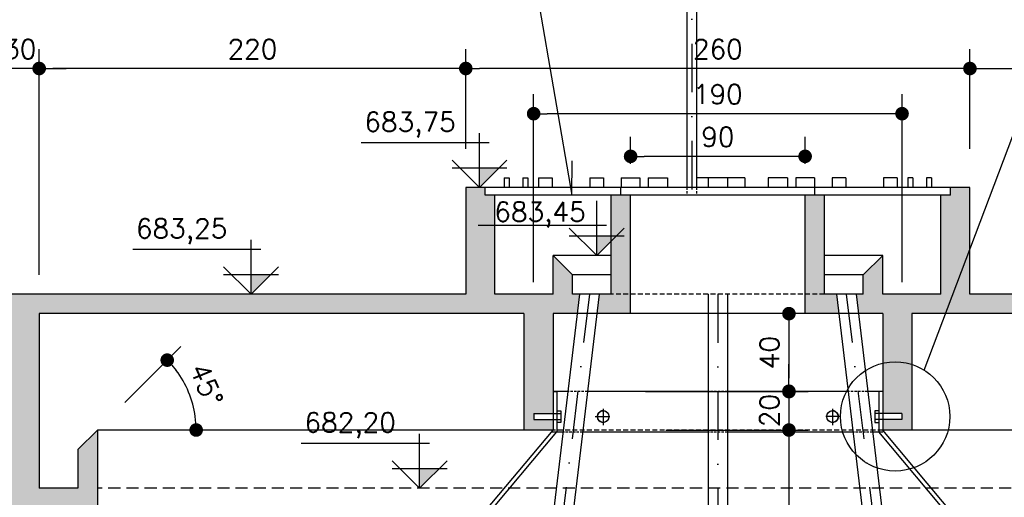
# Model space of a CAD drawing. Extents: x -5331 to -1301, y -1061 to 1809.
# Tile 22 of 25: x -2697 to -2190, y 1252 to 1498. Entities that reach past the tile are written whole.
import ezdxf

# ---------------------------------------------------------------- set-up
doc = ezdxf.new("R2010")
doc.units = 0
doc.header["$LTSCALE"] = 10
doc.header["$MEASUREMENT"] = 0
for name, pattern in [('DASHDOT', [1, 0.5, -0.25, 0, -0.25]), ('HIDDEN', [0.375, 0.25, -0.125]), ('HIDDEN2', [0.1875, 0.125, -0.0625])]:
    doc.linetypes.add(name, pattern=pattern)
doc.layers.get('0').update_dxf_attribs({"linetype": 'CONTINUOUS'})
doc.layers.get('DEFPOINTS').update_dxf_attribs({"linetype": 'CONTINUOUS'})
for name, color, linetype in [('BAR-PECAS', 3, 'CONTINUOUS'), ('ELEVAÇÃO', 2, 'CONTINUOUS'), ('PAREDES', 5, 'CONTINUOUS'), ('PROJEÇAO', 9, 'HIDDEN')]:
    doc.layers.add(name, color=color, linetype=linetype)
doc.styles.add('ROMANS', font='romans.shx')
doc.dimstyles.new('DIM1', dxfattribs={"dimtxt": 10, "dimasz": 7, "dimexe": 10, "dimexo": 20, "dimgap": 5, "dimtad": 1, "dimdec": 0, "dimzin": 0, "dimdsep": 46, "dimtxsty": 'ROMANS', "dimblk1": 'DOT', "dimblk2": 'DOT', "dimsah": 1, "dimcen": 0, "dimclrd": 9, "dimclre": 9, "dimclrt": 3, "dimadec": 0, "dimazin": 0, "dimtfac": 1e-07, "dimtdec": 0, "dimtix": 1, "dimtmove": 2, "dimatfit": 3, "dimldrblk": 'DOT', "dimfxl": 0, "dimtolj": 1, "dimtzin": 0, "dimlwd": -1, "dimlwe": -1, "dimarcsym": 0})

# ---------------------------------------------------------------- blocks, each defined once
blk = doc.blocks.new('DOT')
at = {"color": 0, "linetype": 'ByBlock'}
blk.add_line((-0.5, 0), (-1, 0), dxfattribs=at)
at = {"color": 0, "linetype": 'ByBlock', "const_width": 0.5}
blk.add_lwpolyline([(-0.25, 0, 1), (0.25, 0, 1)], format="xyb", close=True, dxfattribs=at)
blk = doc.blocks.new('*D94')
at = {"color": 9}
blk.add_line((-2643.27, 1300.75), (-2614.31, 1329.71), dxfattribs=at)
blk.add_arc((-2657.41, 1286.6), 50.96, 7.8766, 37.1234, dxfattribs=at)
at = {"layer": 'DEFPOINTS', "color": 0}
for p in [(-2608.19, 1299.79), (-2657.41, 1286.6), (-2657.41, 1286.6), (-2507.41, 1286.6), (-2667.41, 1276.6)]:
    blk.add_point(p, dxfattribs=at)
at = {"color": 9, "xscale": 7, "yscale": 7, "zscale": 7}
for p, rotation in [((-2621.38, 1322.64), 131.061692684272), ((-2606.45, 1286.6), 273.9383073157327)]:
    blk.add_blockref('DOT', p, dxfattribs=dict(at, rotation=rotation))
at = {"color": 3, "insert": (-2601.09, 1309.93), "char_height": 10, "attachment_point": 5, "rotation": 292.5, "style": 'ROMANS'}
blk.add_mtext('\\A1;45°', dxfattribs=at)
blk = doc.blocks.new('_DOT')
at = {"color": 0, "linetype": 'ByBlock'}
blk.add_line((-0.5, 0), (-1, 0), dxfattribs=at)
at = {"color": 0, "linetype": 'ByBlock', "const_width": 0.5}
blk.add_lwpolyline([(-0.25, 0, 1), (0.25, 0, 1)], format="xyb", close=True, dxfattribs=at)
blk = doc.blocks.new('*D95')
at = {"color": 9}
for p, q in [((-2687.41, 1366.6), (-2687.41, 1482.98)), ((-2467.41, 1431.6), (-2467.41, 1482.98)), ((-2474.41, 1472.98), (-2680.41, 1472.98))]:
    blk.add_line(p, q, dxfattribs=at)
at = {"layer": 'DEFPOINTS', "color": 0}
for p in [(-2687.41, 1472.98), (-2467.41, 1411.6), (-2687.41, 1346.6)]:
    blk.add_point(p, dxfattribs=at)
at = {"color": 9, "xscale": 7, "yscale": 7, "zscale": 7, "rotation": 180}
blk.add_blockref('DOT', (-2687.41, 1472.98), dxfattribs=at)
at = {"color": 9, "xscale": 7, "yscale": 7, "zscale": 7}
blk.add_blockref('DOT', (-2467.41, 1472.98), dxfattribs=at)
at = {"color": 3, "insert": (-2577.41, 1482.98), "char_height": 10, "attachment_point": 5, "style": 'ROMANS'}
blk.add_mtext('\\A1;220', dxfattribs=at)
blk = doc.blocks.new('*D102')
at = {"layer": 'DEFPOINTS', "color": 0}
for p in [(-2435.29, 1286.6), (-2435.29, 1036.6), (-2300.75, 1036.6)]:
    blk.add_point(p, dxfattribs=at)
at = {"layer": 'PAREDES', "color": 9}
for p, q in [((-2300.75, 1279.6), (-2300.75, 1043.6)), ((-2415.29, 1036.6), (-2290.75, 1036.6))]:
    blk.add_line(p, q, dxfattribs=at)
at = {"layer": 'PAREDES', "color": 9, "xscale": 7, "yscale": 7, "zscale": 7}
for p, rotation in [((-2300.75, 1286.6), 90), ((-2300.75, 1036.6), 270)]:
    blk.add_blockref('DOT', p, dxfattribs=dict(at, rotation=rotation))
at = {"layer": 'PAREDES', "color": 3, "insert": (-2310.75, 1161.6), "char_height": 10, "attachment_point": 5, "rotation": 90, "style": 'ROMANS'}
blk.add_mtext('\\A1;250', dxfattribs=at)
blk = doc.blocks.new('*D115')
at = {"color": 9}
for p, q in [((-2207.41, 1451.6), (-2207.41, 1482.98)), ((-1987.41, 1366.6), (-1987.41, 1482.98)), ((-2200.41, 1472.98), (-1994.41, 1472.98))]:
    blk.add_line(p, q, dxfattribs=at)
at = {"layer": 'DEFPOINTS', "color": 0}
for p in [(-1987.41, 1472.98), (-2207.41, 1431.6), (-1987.41, 1346.6)]:
    blk.add_point(p, dxfattribs=at)
at = {"color": 9, "xscale": 7, "yscale": 7, "zscale": 7, "rotation": 180}
blk.add_blockref('DOT', (-2207.41, 1472.98), dxfattribs=at)
at = {"color": 9, "xscale": 7, "yscale": 7, "zscale": 7}
blk.add_blockref('DOT', (-1987.41, 1472.98), dxfattribs=at)
at = {"color": 3, "insert": (-2097.41, 1482.98), "char_height": 10, "attachment_point": 5, "style": 'ROMANS'}
blk.add_mtext('\\A1;220', dxfattribs=at)
blk = doc.blocks.new('*D118')
at = {"color": 9}
for p, q in [((-2467.41, 1431.6), (-2467.41, 1482.98)), ((-2207.41, 1431.6), (-2207.41, 1482.98)), ((-2214.41, 1472.98), (-2460.41, 1472.98))]:
    blk.add_line(p, q, dxfattribs=at)
at = {"layer": 'DEFPOINTS', "color": 0}
for p in [(-2467.41, 1472.98), (-2467.41, 1411.6), (-2207.41, 1411.6)]:
    blk.add_point(p, dxfattribs=at)
at = {"color": 9, "xscale": 7, "yscale": 7, "zscale": 7, "rotation": 180}
blk.add_blockref('DOT', (-2467.41, 1472.98), dxfattribs=at)
at = {"color": 9, "xscale": 7, "yscale": 7, "zscale": 7}
blk.add_blockref('DOT', (-2207.41, 1472.98), dxfattribs=at)
at = {"color": 3, "insert": (-2337.41, 1482.98), "char_height": 10, "attachment_point": 5, "style": 'ROMANS'}
blk.add_mtext('\\A1;260', dxfattribs=at)
blk = doc.blocks.new('*D119')
at = {"color": 9}
for p, q in [((-2432.41, 1362.82), (-2432.41, 1459.69)), ((-2242.41, 1362.82), (-2242.41, 1459.69)), ((-2249.41, 1449.69), (-2425.41, 1449.69))]:
    blk.add_line(p, q, dxfattribs=at)
at = {"layer": 'DEFPOINTS', "color": 0}
for p in [(-2432.41, 1449.69), (-2432.41, 1342.82), (-2242.41, 1342.82)]:
    blk.add_point(p, dxfattribs=at)
at = {"color": 9, "xscale": 7, "yscale": 7, "zscale": 7, "rotation": 180}
blk.add_blockref('DOT', (-2432.41, 1449.69), dxfattribs=at)
at = {"color": 9, "xscale": 7, "yscale": 7, "zscale": 7}
blk.add_blockref('DOT', (-2242.41, 1449.69), dxfattribs=at)
at = {"color": 3, "insert": (-2337.41, 1459.69), "char_height": 10, "attachment_point": 5, "style": 'ROMANS'}
blk.add_mtext('\\A1;190', dxfattribs=at)
blk = doc.blocks.new('*D120')
at = {"color": 9}
for p, q in [((-2382.41, 1423.82), (-2382.41, 1437.69)), ((-2292.41, 1423.82), (-2292.41, 1437.69)), ((-2299.41, 1427.69), (-2375.41, 1427.69))]:
    blk.add_line(p, q, dxfattribs=at)
at = {"layer": 'DEFPOINTS', "color": 0}
for p in [(-2382.41, 1427.69), (-2382.41, 1403.82), (-2292.41, 1403.82)]:
    blk.add_point(p, dxfattribs=at)
at = {"color": 9, "xscale": 7, "yscale": 7, "zscale": 7, "rotation": 180}
blk.add_blockref('DOT', (-2382.41, 1427.69), dxfattribs=at)
at = {"color": 9, "xscale": 7, "yscale": 7, "zscale": 7}
blk.add_blockref('DOT', (-2292.41, 1427.69), dxfattribs=at)
at = {"color": 3, "insert": (-2337.41, 1437.69), "char_height": 10, "attachment_point": 5, "style": 'ROMANS'}
blk.add_mtext('\\A1;90', dxfattribs=at)
blk = doc.blocks.new('*D121')
at = {"layer": 'DEFPOINTS', "color": 0}
for p in [(-2435.29, 1346.6), (-2394.64, 1306.4), (-2300.75, 1306.4)]:
    blk.add_point(p, dxfattribs=at)
at = {"layer": 'PAREDES', "color": 9}
for p, q in [((-2300.75, 1339.6), (-2300.75, 1313.4)), ((-2374.64, 1306.4), (-2290.75, 1306.4))]:
    blk.add_line(p, q, dxfattribs=at)
at = {"layer": 'PAREDES', "color": 9, "xscale": 7, "yscale": 7, "zscale": 7}
for p, rotation in [((-2300.75, 1346.6), 90), ((-2300.75, 1306.4), 270)]:
    blk.add_blockref('DOT', p, dxfattribs=dict(at, rotation=rotation))
at = {"layer": 'PAREDES', "color": 3, "insert": (-2310.75, 1326.5), "char_height": 10, "attachment_point": 5, "rotation": 90, "style": 'ROMANS'}
blk.add_mtext('\\A1;40', dxfattribs=at)
blk = doc.blocks.new('*D122')
at = {"layer": 'DEFPOINTS', "color": 0}
for p in [(-2435.29, 1306.6), (-2384.25, 1286.6), (-2300.75, 1286.6)]:
    blk.add_point(p, dxfattribs=at)
at = {"layer": 'PAREDES', "color": 9}
for p, q in [((-2300.75, 1313.6), (-2300.75, 1320.6)), ((-2300.75, 1306.6), (-2300.75, 1286.6)), ((-2364.25, 1286.6), (-2290.75, 1286.6)), ((-2300.75, 1279.6), (-2300.75, 1272.6))]:
    blk.add_line(p, q, dxfattribs=at)
at = {"layer": 'PAREDES', "color": 9, "xscale": 7, "yscale": 7, "zscale": 7}
for p, rotation in [((-2300.75, 1306.6), 270), ((-2300.75, 1286.6), 90)]:
    blk.add_blockref('DOT', p, dxfattribs=dict(at, rotation=rotation))
at = {"layer": 'PAREDES', "color": 3, "insert": (-2310.75, 1296.6), "char_height": 10, "attachment_point": 5, "rotation": 90, "style": 'ROMANS'}
blk.add_mtext('\\A1;20', dxfattribs=at)
blk = doc.blocks.new('*D171')
at = {"color": 9}
for p, q in [((-2707.41, 1366.6), (-2707.41, 1482.98)), ((-2687.41, 1366.6), (-2687.41, 1482.98)), ((-2714.41, 1472.98), (-2721.41, 1472.98)), ((-2687.41, 1472.98), (-2707.41, 1472.98)), ((-2680.41, 1472.98), (-2673.41, 1472.98))]:
    blk.add_line(p, q, dxfattribs=at)
at = {"layer": 'DEFPOINTS', "color": 0}
for p in [(-2707.41, 1472.98), (-2707.41, 1346.6), (-2687.41, 1346.6)]:
    blk.add_point(p, dxfattribs=at)
at = {"color": 9, "xscale": 7, "yscale": 7, "zscale": 7}
blk.add_blockref('DOT', (-2707.41, 1472.98), dxfattribs=at)
at = {"color": 9, "xscale": 7, "yscale": 7, "zscale": 7, "rotation": 180}
blk.add_blockref('DOT', (-2687.41, 1472.98), dxfattribs=at)
at = {"color": 3, "insert": (-2697.41, 1482.98), "char_height": 10, "attachment_point": 5, "style": 'ROMANS'}
blk.add_mtext('\\A1;30', dxfattribs=at)

msp = doc.modelspace()

# ---------------------------------------------------------------- hatches: boundary and pattern name
h = msp.add_hatch()
h.set_pattern_fill('AR-CONC', color=9, scale=3, style=0)
h.set_pattern_definition([(130, (-7622.223, -3316.469), (-21.517805, -1.882564), [2.25, -24.75]), (185, (-7622.223, -3316.469), (4.16254, 22.565764), [1.8, -19.8]), (79.5486, (-7624.016, -3316.625), (-17.35528, 20.683186), [1.912206, -21.03426]), (133.8158, (-7622.223, -3310.469), (-32.01723, -4.96557), [3.375, -37.125]), (83.3644, (-7624.89, -3310.882), (-28.03988, 29.22354), [2.86831, -31.55139]), (188.8158, (-7622.223, -3310.47), (-28.03986, 29.22356), [2.7, -29.7]), (159, (-7625.223, -3311.969), (-17.90721, -12.078567), [2.25, -24.75]), (214, (-7625.223, -3311.969), (-7.29946, 21.7545), [1.8, -19.8]), (108.5486, (-7626.716, -3312.975), (-25.20668, 9.675915), [1.912206, -21.03426]), (142.5, (-7622.223, -3316.4686), (-0.364796, 9.986816), [0, -19.56, 0, -20.1, 0, -19.875]), (172.5, (-7622.223, -3316.469), (-7.892086, 11.832351), [0, -11.46, 0, -19.11, 0, -7.575]), (212.5, (-7615.533, -3316.469), (-16.014673, -0.676646), [0, -7.5, 0, -23.4, 0, -31.05]), (222.5, (-7612.533, -3316.469), (-17.495585, 3.00315), [0, -9.75, 0, -15.54, 0, -22.05])])
h.paths.add_polyline_path([(-4147.41, 1346.6), (-4127.41, 1346.6), (-4127.41, 1286.6), (-4147.41, 1286.6)], flags=16)
h.paths.add_polyline_path([(-4147.41, 1266.6), (-4147.41, 1286.6), (-4127.41, 1286.6), (-4127.41, 1256.6), (-4107.41, 1256.6), (-4107.41, 1276.6), (-4097.41, 1286.6), (-4097.41, 1246.6), (-4127.41, 1246.6), (-4127.41, 1201.92), (-4127.41, 1036.6), (-4147.41, 1036.6)], flags=17)
h.paths.add_polyline_path([(-4147.41, 1036.6), (-4127.86, 1036.6), (-4127.86, 1036.6), (-4127.86, 1036.6), (-4127.41, 1036.6), (-4127.41, 1007.79), (-4131.01, 1007.79), (-4131.01, 1006.43), (-4127.41, 1006.43), (-4127.41, 1002.77), (-4127.41, 946.65), (-4130.94, 946.64), (-4130.94, 945.28), (-4127.41, 945.29), (-4127.41, 943.18), (-4127.41, 866.6), (-4147.41, 866.6)], flags=17)
h.paths.add_polyline_path([(-4147.41, 866.6), (-4127.41, 866.6), (-4127.41, 831.6), (-4147.41, 831.6)], flags=17)
h.paths.add_polyline_path([(-4147.41, 831.6), (-4127.41, 831.6), (-4127.41, 706.6), (-4147.41, 706.6)], flags=17)
h.paths.add_polyline_path([(-4147.41, 706.6), (-4127.41, 706.6), (-4127.41, 646.6), (-3931.65, 646.6), (-3931.65, 642.32), (-3930.15, 642.32), (-3930.15, 646.6), (-3778.32, 646.6), (-3778.32, 642.32), (-3776.82, 642.32), (-3776.82, 646.6), (-3624.67, 646.6), (-3624.67, 642.32), (-3623.17, 642.32), (-3623.17, 646.6), (-3427.41, 646.6), (-3427.41, 945.55), (-3423.91, 945.56), (-3423.92, 946.91), (-3427.41, 946.9), (-3427.41, 1006.43), (-3424.08, 1006.43), (-3424.08, 1007.79), (-3427.41, 1007.79), (-3427.41, 1246.6), (-3457.41, 1246.6), (-3457.41, 1286.6), (-3447.41, 1276.6), (-3447.41, 1256.6), (-3427.41, 1256.6), (-3427.41, 1346.6), (-3656.74, 1346.6), (-3647.41, 1365.74), (-3647.41, 1356.6), (-3187.41, 1356.6), (-3187.41, 1401.6), (-3187.41, 1411.6), (-3177.41, 1411.6), (-3177.41, 1407.6), (-3172.41, 1407.6), (-3172.41, 1356.6), (-3142.41, 1356.6), (-3142.41, 1376.6), (-3132.41, 1366.6), (-3132.41, 1356.6), (-3128.69, 1356.6), (-3129.89, 1346.6), (-3142.41, 1346.6), (-3142.41, 1295.04), (-3152.33, 1295.04), (-3152.33, 1292.04), (-3142.41, 1292.04), (-3142.41, 1286.6), (-3157.41, 1286.6), (-3157.41, 1346.6), (-3407.41, 1346.6), (-3407.41, 1256.6), (-3387.41, 1256.6), (-3387.41, 1276.6), (-3377.41, 1286.6), (-3377.41, 1246.6), (-3407.41, 1246.6), (-3407.41, 1007.79), (-3411.01, 1007.79), (-3411.01, 1006.43), (-3407.41, 1006.43), (-3407.41, 950.25), (-3407.51, 950.18), (-3407.51, 946.65), (-3410.94, 946.64), (-3410.94, 945.28), (-3407.5, 945.29), (-3407.5, 943.18), (-3407.41, 943.18), (-3407.41, 646.6), (-3211.65, 646.6), (-3211.65, 642.32), (-3210.15, 642.32), (-3210.15, 646.6), (-3058.32, 646.6), (-3058.32, 642.32), (-3056.82, 642.32), (-3056.82, 646.6), (-2945.4, 646.6, 0.132437), (-2937.33, 634.35), (-2940.49, 626.6), (-4147.41, 626.6)])
h.paths.add_polyline_path([(-2891.88, 646.6), (-2707.41, 646.6), (-2707.41, 936.77), (-2687.41, 919.48), (-2687.41, 626.6), (-2940.49, 626.6), (-2937.33, 634.35, 0.538906)])
h.paths.add_polyline_path([(-2707.41, 992.76, 0.208186), (-2687.41, 1019.93), (-2687.41, 919.48), (-2707.41, 936.77), (-2707.41, 945.55), (-2703.97, 945.56), (-2703.98, 946.91), (-2707.41, 946.9)])
h.paths.add_polyline_path([(-2707.41, 1065.88, -0.208186), (-2687.41, 1038.71), (-2687.41, 1019.93, -0.208186), (-2707.41, 992.76), (-2707.41, 1006.43), (-2704.27, 1006.43), (-2704.27, 1007.79), (-2707.41, 1007.79)])
h.paths.add_polyline_path([(-2687.41, 1083.57), (-2687.41, 1038.71, 0.137731), (-2698.33, 1058.79)])
h.paths.add_polyline_path([(-2707.41, 1246.6), (-2737.41, 1246.6), (-2737.41, 1286.6), (-2727.41, 1276.6), (-2727.41, 1256.6), (-2707.41, 1256.6), (-2707.41, 1346.6), (-2800.23, 1346.6), (-2798.08, 1356.6), (-2687.41, 1356.6), (-2687.41, 1083.57), (-2698.33, 1058.79, 0.06849), (-2707.41, 1065.88)])
h.paths.add_polyline_path([(-2927.41, 1367.17), (-2927.41, 1356.6), (-2798.08, 1356.6), (-2800.23, 1346.6), (-2937.15, 1346.6)])
h.paths.add_polyline_path([(-2942.41, 1407.6), (-2937.41, 1407.6), (-2937.41, 1411.6), (-2927.41, 1411.6), (-2927.41, 1401.6), (-2927.41, 1367.17), (-2937.15, 1346.6), (-2957.41, 1346.6), (-2957.41, 1320.46, 0.135637), (-2972.41, 1321.04), (-2972.41, 1346.6), (-2984.94, 1346.6), (-2986.14, 1356.6), (-2982.41, 1356.6), (-2982.41, 1366.6), (-2972.41, 1376.6), (-2972.41, 1356.6), (-2942.41, 1356.6)])
h.paths.add_polyline_path([(-2972.41, 1321.04, -0.135637), (-2957.41, 1320.46), (-2957.41, 1286.6), (-2972.41, 1286.6), (-2972.41, 1292.04), (-2962.49, 1292.04), (-2962.49, 1295.04), (-2972.41, 1295.04)], flags=17)
h.paths.add_polyline_path([(-3012.41, 1407.6), (-3002.41, 1407.6), (-3002.41, 1356.6), (-3012.41, 1356.6)], flags=16)
h.paths.add_polyline_path([(-3012.41, 1356.6), (-3002.41, 1356.6), (-2996.21, 1356.6), (-2995.01, 1346.6), (-3012.41, 1346.6)], flags=16)
h.paths.add_polyline_path([(-3112.41, 1407.6), (-3102.41, 1407.6), (-3102.41, 1356.6), (-3112.41, 1356.6)], flags=16)
h.paths.add_polyline_path([(-3118.61, 1356.6), (-3112.41, 1356.6), (-3102.41, 1356.6), (-3102.41, 1346.6), (-3119.82, 1346.6)], flags=16)
h.paths.add_polyline_path([(-3662.41, 1407.6), (-3657.41, 1407.6), (-3657.41, 1411.6), (-3647.41, 1411.6), (-3647.41, 1401.6), (-3647.41, 1365.74), (-3656.74, 1346.6), (-3677.41, 1346.6), (-3677.41, 1320.46, 0.135637), (-3692.41, 1321.04), (-3692.41, 1346.6), (-3704.94, 1346.6), (-3706.14, 1356.6), (-3702.41, 1356.6), (-3702.41, 1366.6), (-3692.41, 1376.6), (-3692.41, 1356.6), (-3662.41, 1356.6)], flags=17)
h.paths.add_polyline_path([(-3692.41, 1321.04, -0.135637), (-3677.41, 1320.46), (-3677.41, 1286.6), (-3692.41, 1286.6), (-3692.41, 1292.04), (-3682.49, 1292.04), (-3682.49, 1295.04), (-3692.41, 1295.04)], flags=17)
h.paths.add_polyline_path([(-3732.41, 1407.6), (-3722.41, 1407.6), (-3722.41, 1356.6), (-3732.41, 1356.6)], flags=17)
h.paths.add_polyline_path([(-3732.41, 1356.6), (-3722.41, 1356.6), (-3716.21, 1356.6), (-3715.01, 1346.6), (-3732.41, 1346.6)], flags=17)
h.paths.add_polyline_path([(-3832.41, 1407.6), (-3822.41, 1407.6), (-3822.41, 1356.6), (-3832.41, 1356.6)], flags=17)
h.paths.add_polyline_path([(-3877.41, 1346.6), (-4127.41, 1346.6), (-4147.41, 1346.6), (-4147.41, 1356.6), (-3907.41, 1356.6), (-3907.41, 1401.6), (-3907.41, 1411.6), (-3897.41, 1411.6), (-3897.41, 1407.6), (-3892.41, 1407.6), (-3892.41, 1356.6), (-3862.41, 1356.6), (-3862.41, 1376.6), (-3852.41, 1366.6), (-3852.41, 1356.6), (-3848.69, 1356.6), (-3849.89, 1346.6), (-3862.41, 1346.6), (-3862.41, 1295.04), (-3872.33, 1295.04), (-3872.33, 1292.04), (-3862.41, 1292.04), (-3862.41, 1286.6), (-3877.41, 1286.6)], flags=17)
h.paths.add_polyline_path([(-3838.61, 1356.6), (-3832.41, 1356.6), (-3822.41, 1356.6), (-3822.41, 1346.6), (-3839.82, 1346.6)], flags=17)
h.paths.add_polyline_path([(-3294.74, 1341.72), (-3294.74, 1361.48), (-3309.74, 1361.48), (-3309.74, 1341.72)], flags=25)
at = {"layer": 'BAR-PECAS'}
h = msp.add_hatch(dxfattribs=at)
h.set_pattern_fill('AR-CONC', color=9, scale=3, style=0)
h.set_pattern_definition([(130, (-6773.341, 422.594), (-21.517805, -1.882564), [2.25, -24.75]), (185, (-6773.34, 422.594), (4.16254, 22.56576), [1.8, -19.8]), (79.5486, (-6775.134, 422.437), (-17.35528, 20.68319), [1.91221, -21.03426]), (133.8158, (-6773.34, 428.594), (-32.01723, -4.96557), [3.375, -37.125]), (83.3644, (-6776.01, 428.18), (-28.03988, 29.22354), [2.8683, -31.5514]), (188.8158, (-6773.34, 428.594), (-28.03986, 29.22356), [2.7, -29.7]), (159, (-6776.341, 427.094), (-17.90721, -12.078567), [2.25, -24.75]), (214, (-6776.34, 427.094), (-7.29946, 21.7545), [1.8, -19.8]), (108.5486, (-6777.833, 426.087), (-25.20668, 9.675915), [1.91221, -21.03426]), (142.5, (-6773.341, 422.594), (-0.364796, 9.986816), [0, -19.56, 0, -20.1, 0, -19.875]), (172.5, (-6773.341, 422.594), (-7.892086, 11.832351), [0, -11.46, 0, -19.11, 0, -7.575]), (212.5, (-6766.651, 422.594), (-16.014673, -0.676646), [0, -7.5, 0, -23.4, 0, -31.05]), (222.5, (-6763.651, 422.594), (-17.495585, 3.00315), [0, -9.75, 0, -15.54, 0, -22.05])])
h.paths.add_polyline_path([(-2687.41, 1356.6), (-2467.41, 1356.6), (-2467.41, 1411.6), (-2457.41, 1411.6), (-2457.41, 1407.6), (-2452.41, 1407.6), (-2452.41, 1356.6), (-2422.41, 1356.6), (-2422.41, 1376.6), (-2412.41, 1366.6), (-2412.41, 1356.6), (-2408.69, 1356.6), (-2409.89, 1346.6), (-2422.41, 1346.6), (-2422.41, 1295.04), (-2432.33, 1295.04), (-2432.33, 1292.04), (-2422.41, 1292.04), (-2422.41, 1286.6), (-2437.41, 1286.6), (-2437.41, 1346.6), (-2687.41, 1346.6)])
h.paths.add_polyline_path([(-2207.41, 1367.17), (-2207.41, 1356.6), (-2078.08, 1356.6), (-2080.23, 1346.6), (-2217.15, 1346.6)])
h.paths.add_polyline_path([(-2222.41, 1407.6), (-2217.41, 1407.6), (-2217.41, 1411.6), (-2207.41, 1411.6), (-2207.41, 1401.6), (-2207.41, 1367.17), (-2217.15, 1346.6), (-2237.41, 1346.6), (-2237.41, 1320.46, 0.135637), (-2252.41, 1321.04), (-2252.41, 1346.6), (-2264.94, 1346.6), (-2266.14, 1356.6), (-2262.41, 1356.6), (-2262.41, 1366.6), (-2252.41, 1376.6), (-2252.41, 1356.6), (-2222.41, 1356.6)])
h.paths.add_polyline_path([(-2252.41, 1321.04, -0.135637), (-2237.41, 1320.46), (-2237.41, 1286.6), (-2252.41, 1286.6), (-2252.41, 1292.04), (-2242.49, 1292.04), (-2242.49, 1295.04), (-2252.41, 1295.04)])
h.paths.add_polyline_path([(-2292.41, 1407.6), (-2282.41, 1407.6), (-2282.41, 1356.6), (-2292.41, 1356.6)])
h.paths.add_polyline_path([(-2292.41, 1356.6), (-2282.41, 1356.6), (-2276.21, 1356.6), (-2275.01, 1346.6), (-2292.41, 1346.6)])
h.paths.add_polyline_path([(-2392.41, 1407.6), (-2382.41, 1407.6), (-2382.41, 1356.6), (-2392.41, 1356.6)])
h.paths.add_polyline_path([(-2398.61, 1356.6), (-2392.41, 1356.6), (-2382.41, 1356.6), (-2382.41, 1346.6), (-2399.82, 1346.6)])
h.paths.add_polyline_path([(-2078.08, 1356.6), (-1967.41, 1356.6), (-1967.41, 1083.57), (-1978.33, 1058.79, 0.06849), (-1987.41, 1065.88), (-1987.41, 1246.6), (-2017.41, 1246.6), (-2017.41, 1286.6), (-2007.41, 1276.6), (-2007.41, 1256.6), (-1987.41, 1256.6), (-1987.41, 1346.6), (-2080.23, 1346.6)])
h.paths.add_polyline_path([(-1987.41, 1065.88, -0.208186), (-1967.41, 1038.71), (-1967.41, 1019.93, -0.208186), (-1987.41, 992.76), (-1987.41, 1006.43), (-1984.27, 1006.43), (-1984.27, 1007.79), (-1987.41, 1007.79)])
h.paths.add_polyline_path([(-1967.41, 1083.57), (-1967.41, 1038.71, 0.137731), (-1978.33, 1058.79)])
h.paths.add_polyline_path([(-1987.41, 992.76, 0.208186), (-1967.41, 1019.93), (-1967.41, 957.63), (-1987.41, 962.33)])
h.paths.add_polyline_path([(-1987.41, 945.55), (-1983.97, 945.56), (-1983.98, 946.91), (-1987.41, 946.9), (-1987.41, 962.33), (-1967.41, 957.63), (-1967.41, 626.6), (-2220.49, 626.6), (-2217.33, 634.35, 0.538906), (-2171.88, 646.6), (-1987.41, 646.6)])
h.paths.add_polyline_path([(-2225.4, 646.6), (-2184.67, 646.6), (-2184.67, 642.32), (-2183.17, 642.32), (-2183.17, 646.6), (-2171.88, 646.6, -0.72294)])
h.paths.add_polyline_path([(-2687.41, 646.6), (-2491.65, 646.6), (-2491.65, 642.32), (-2490.15, 642.32), (-2490.15, 646.6), (-2338.32, 646.6), (-2338.32, 642.32), (-2336.82, 642.32), (-2336.82, 646.6), (-2225.4, 646.6, 0.132437), (-2217.33, 634.35), (-2220.49, 626.6), (-2687.41, 626.6)])
h.paths.add_polyline_path([(-2687.41, 1256.6), (-2667.41, 1256.6), (-2667.41, 1276.6), (-2657.41, 1286.6), (-2657.41, 1246.6), (-2687.41, 1246.6)])
at = {"layer": 'ELEVAÇÃO'}
for points in [[(-2460.32, 1421.75), (-2450.17, 1421.75), (-2460.32, 1411.6)], [(-2399.9, 1386.75), (-2389.76, 1386.75), (-2399.9, 1376.6)], [(-2578.14, 1366.75), (-2567.99, 1366.75), (-2578.14, 1356.6)], [(-2491.2, 1266.75), (-2481.06, 1266.75), (-2491.2, 1256.6)]]:
    msp.add_hatch(color=256, dxfattribs=at).paths.add_polyline_path(points)

# ---------------------------------------------------------------- linework, layer by layer
at = {"color": 9, "linetype": 'DASHDOT', "ltscale": 5}
for p, q in [((-2350.91, 1686.17), (-2350.91, 1407.6)), ((-2403.65, 1356.59), (-2483.42, 692.87)), ((-2337.41, 1356.6), (-2337.41, 675.37)), ((-2271.17, 1356.58), (-2191.43, 692.88))]:
    msp.add_line(p, q, dxfattribs=at)
at = {"color": 3}
for p, q in [((-2353.41, 1659.7), (-2353.41, 1411.6)), ((-2348.41, 1659.7), (-2348.41, 1411.6)), ((-2447.68, 1416.6), (-2445.09, 1416.6)), ((-2447.68, 1416.6), (-2447.68, 1411.6)), ((-2445.09, 1416.6), (-2445.09, 1411.6)), ((-2437.95, 1416.6), (-2437.95, 1411.6)), ((-2437.95, 1416.6), (-2435.36, 1416.6)), ((-2435.36, 1416.6), (-2435.36, 1411.6)), ((-2429.86, 1416.6), (-2422.78, 1416.6)), ((-2429.86, 1416.6), (-2429.86, 1411.6)), ((-2422.78, 1416.6), (-2422.78, 1411.6)), ((-2403.45, 1416.6), (-2396.38, 1416.6)), ((-2403.45, 1416.6), (-2403.45, 1411.6)), ((-2396.38, 1416.6), (-2396.38, 1411.6)), ((-2387.26, 1416.6), (-2377.6, 1416.6)), ((-2387.26, 1416.6), (-2387.26, 1411.6)), ((-2377.6, 1416.6), (-2377.6, 1411.6)), ((-2341.59, 1416.6), (-2348.41, 1416.6)), ((-2332.41, 1416.6), (-2342.41, 1416.6)), ((-2342.41, 1416.6), (-2342.41, 1411.6)), ((-2323.58, 1416.6), (-2333.24, 1416.6)), ((-2332.41, 1416.6), (-2332.41, 1411.6)), ((-2323.58, 1416.6), (-2323.58, 1411.6)), ((-2297.22, 1416.6), (-2297.22, 1411.6)), ((-2287.56, 1416.6), (-2297.22, 1416.6)), ((-2287.56, 1416.6), (-2287.56, 1411.6)), ((-2271.38, 1416.6), (-2278.45, 1416.6)), ((-2278.45, 1416.6), (-2278.45, 1411.6)), ((-2271.38, 1416.6), (-2271.38, 1411.6)), ((-2244.97, 1416.6), (-2252.04, 1416.6)), ((-2252.04, 1416.6), (-2252.04, 1411.6)), ((-2244.97, 1416.6), (-2244.97, 1411.6)), ((-2236.87, 1416.6), (-2239.46, 1416.6)), ((-2239.46, 1416.6), (-2239.46, 1411.6)), ((-2236.87, 1416.6), (-2236.87, 1411.6)), ((-2227.15, 1416.6), (-2229.74, 1416.6)), ((-2229.74, 1416.6), (-2229.74, 1411.6)), ((-2227.15, 1416.6), (-2227.15, 1411.6)), ((-2392.41, 1376.6), (-2422.41, 1376.6)), ((-2252.41, 1376.6), (-2282.41, 1376.6)), ((-2392.41, 1366.6), (-2412.41, 1366.6)), ((-2262.41, 1366.6), (-2282.41, 1366.6)), ((-2408.69, 1356.57), (-2477.47, 783.2)), ((-2398.61, 1356.6), (-2467.67, 782.02)), ((-2342.41, 1356.6), (-2342.41, 783.26)), ((-2332.41, 1356.6), (-2332.39, 783.26)), ((-2276.21, 1356.6), (-2207.16, 782.02)), ((-2266.14, 1356.57), (-2197.23, 783.21)), ((-2292.41, 1346.6), (-2382.41, 1346.6)), ((-2422.41, 1306.4), (-2420.41, 1306.4)), ((-2420.41, 1306.4), (-2420.41, 1285.63)), ((-2252.41, 1306.4), (-2255.41, 1306.4)), ((-2254.41, 1306.4), (-2254.41, 1285.63)), ((-2632.23, 1036.6), (-2422.41, 1286.6)), ((-2629.41, 1036.6), (-2420.41, 1285.63)), ((-2045.42, 1036.6), (-2254.41, 1285.63)), ((-2042.6, 1036.6), (-2252.41, 1286.6))]:
    msp.add_line(p, q, dxfattribs=at)
at = {"color": 9}
for p, q in [((-2230.95, 1317.45), (-2123.76, 1601.6)), ((-2433.25, 1527.53), (-2412.65, 1407.73)), ((-2412.65, 1407.73), (-2412.52, 1425.3)), ((-2396.56, 1297.5), (-2396.56, 1289.16)), ((-2278.27, 1297.5), (-2278.27, 1289.16)), ((-2400.71, 1293.54), (-2393.11, 1293.54)), ((-2274.12, 1293.54), (-2281.72, 1293.54))]:
    msp.add_line(p, q, dxfattribs=at)
at = {"color": 4}
for p, q in [((-2373.42, 1416.6), (-2373.42, 1411.6)), ((-2373.42, 1416.6), (-2363.42, 1416.6)), ((-2363.42, 1416.6), (-2363.42, 1411.6)), ((-2311.41, 1416.6), (-2311.41, 1411.6)), ((-2301.41, 1416.6), (-2311.41, 1416.6)), ((-2301.41, 1416.6), (-2301.41, 1411.6))]:
    msp.add_line(p, q, dxfattribs=at)
at = {"color": 5}
for p, q in [((-2207.41, 1411.6), (-2467.41, 1411.6)), ((-2467.41, 1411.6), (-2467.41, 1356.6)), ((-2457.41, 1407.6), (-2457.41, 1411.6)), ((-2217.41, 1407.6), (-2457.41, 1407.6)), ((-2452.41, 1356.6), (-2452.41, 1407.6)), ((-2392.41, 1356.6), (-2392.41, 1407.6)), ((-2387.41, 1407.6), (-2387.41, 1411.6)), ((-2382.41, 1346.6), (-2382.41, 1407.6)), ((-2292.41, 1346.6), (-2292.41, 1407.6)), ((-2287.41, 1407.6), (-2287.41, 1411.6)), ((-2282.41, 1356.6), (-2282.41, 1407.6)), ((-2222.41, 1356.6), (-2222.41, 1407.6)), ((-2217.41, 1407.6), (-2217.41, 1411.6)), ((-2207.41, 1401.6), (-2207.41, 1411.6)), ((-2207.41, 1356.6), (-2207.41, 1401.6)), ((-2422.41, 1356.6), (-2422.41, 1376.6)), ((-2412.41, 1366.6), (-2422.41, 1376.6)), ((-2262.41, 1366.6), (-2252.41, 1376.6)), ((-2252.41, 1356.6), (-2252.41, 1376.6)), ((-2412.41, 1356.6), (-2412.41, 1366.6)), ((-2262.41, 1356.6), (-2262.41, 1366.6)), ((-2467.41, 1356.6), (-2927.41, 1356.6)), ((-2422.41, 1356.6), (-2452.41, 1356.6)), ((-2392.41, 1356.6), (-2412.41, 1356.6)), ((-2262.41, 1356.6), (-2282.41, 1356.6)), ((-2222.41, 1356.6), (-2252.41, 1356.6)), ((-1967.41, 1356.6), (-2207.41, 1356.6)), ((-2437.41, 1346.6), (-2687.41, 1346.6)), ((-2437.41, 1346.6), (-2437.41, 1286.6)), ((-2382.41, 1346.6), (-2422.41, 1346.6)), ((-2422.41, 1346.6), (-2422.41, 1286.6)), ((-2252.41, 1346.6), (-2292.41, 1346.6)), ((-2252.41, 1346.6), (-2252.41, 1286.6)), ((-1987.41, 1346.6), (-2237.41, 1346.6)), ((-2237.41, 1346.6), (-2237.41, 1286.6)), ((-2422.41, 1286.6), (-2437.41, 1286.6)), ((-2237.41, 1286.6), (-2252.41, 1286.6))]:
    msp.add_line(p, q, dxfattribs=at)
at = {"color": 7, "linetype": 'HIDDEN2'}
for p, q in [((-2353.41, 1411.6), (-2353.41, 1407.6)), ((-2348.41, 1411.6), (-2348.41, 1407.6)), ((-2404.65, 1306.4), (-2414.71, 1306.4)), ((-2332.41, 1306.4), (-2342.41, 1306.4)), ((-2260.11, 1306.4), (-2270.18, 1306.4)), ((-2407.16, 1285.49), (-2417.22, 1285.49)), ((-2332.41, 1285.49), (-2342.41, 1285.49)), ((-2257.59, 1285.49), (-2267.66, 1285.49))]:
    msp.add_line(p, q, dxfattribs=at)
at = {"color": 7, "linetype": 'HIDDEN'}
for p, q in [((-2282.41, 1356.6), (-2392.41, 1356.6)), ((-2252.41, 1286.6), (-2422.41, 1286.6))]:
    msp.add_line(p, q, dxfattribs=at)
at = {"color": 5, "linetype": 'Continuous'}
for p, q in [((-2687.41, 1346.6), (-2687.41, 1256.6)), ((-2687.41, 1346.6), (-2687.41, 1256.6)), ((-2667.41, 1276.6), (-2657.41, 1286.6)), ((-2667.41, 1276.6), (-2657.41, 1286.6)), ((-2657.41, 1286.6), (-2657.41, 1246.6)), ((-2667.41, 1276.6), (-2667.41, 1256.6)), ((-2667.41, 1256.6), (-2687.41, 1256.6))]:
    msp.add_line(p, q, dxfattribs=at)
at = {"color": 7}
for p, q in [((-2414.71, 1306.4), (-2422.41, 1306.4)), ((-2342.41, 1306.4), (-2404.65, 1306.4)), ((-2270.18, 1306.4), (-2332.41, 1306.4)), ((-2252.41, 1306.4), (-2260.11, 1306.4)), ((-2432.33, 1295.04), (-2432.33, 1292.04)), ((-2432.33, 1295.04), (-2420.41, 1295.04)), ((-2420.41, 1295.04), (-2418.38, 1295.04)), ((-2254.41, 1295.04), (-2256.45, 1295.04)), ((-2242.49, 1295.04), (-2254.41, 1295.04)), ((-2242.49, 1295.04), (-2242.49, 1292.04)), ((-2432.33, 1292.04), (-2420.41, 1292.04)), ((-2420.41, 1292.04), (-2418.38, 1292.04)), ((-2254.41, 1292.04), (-2256.45, 1292.04)), ((-2242.49, 1292.04), (-2254.41, 1292.04)), ((-2437.41, 1286.6), (-2657.41, 1286.6)), ((-2417.22, 1285.49), (-2423.35, 1285.49)), ((-2342.41, 1285.49), (-2407.16, 1285.49)), ((-2267.66, 1285.49), (-2332.41, 1285.49)), ((-2252.41, 1285.49), (-2257.59, 1285.49)), ((-2017.41, 1286.6), (-2237.41, 1286.6))]:
    msp.add_line(p, q, dxfattribs=at)
for points in [[(-2420.41, 1296.54), (-2418.38, 1296.54), (-2418.38, 1290.54), (-2420.41, 1290.54)], [(-2254.41, 1296.54), (-2256.45, 1296.54), (-2256.45, 1290.54), (-2254.41, 1290.54)]]:
    msp.add_lwpolyline(points, dxfattribs=at)
at = {"color": 3, "linetype": 'Continuous'}
msp.add_circle((-2245.97, 1293.61), 28.18, dxfattribs=at)
at = {"color": 3}
for centre in [(-2396.56, 1293.54), (-2278.27, 1293.54)]:
    msp.add_circle(centre, 3, dxfattribs=at)
at = {"color": 3, "linetype": 'Continuous'}
for centre, start, end in [((-2396.56, 1293.54), 37.6256, 308.2492), ((-2278.27, 1293.54), 231.7508, 142.3744)]:
    msp.add_arc(centre, 3, start, end, dxfattribs=at)
at = {"layer": 'DEFPOINTS', "color": 0, "linetype": 'ByBlock'}
msp.add_point((-2572.41, 1346.6), dxfattribs=at)
at = {"layer": 'ELEVAÇÃO', "color": 3, "linetype": 'Continuous'}
for p, q in [((-2460.32, 1411.6), (-2460.32, 1439.72)), ((-2455.32, 1434.72), (-2521.36, 1434.72)), ((-2460.32, 1411.6), (-2474.46, 1425.75)), ((-2460.32, 1411.6), (-2446.17, 1425.75)), ((-2474.46, 1421.75), (-2446.17, 1421.75)), ((-2399.9, 1376.6), (-2399.9, 1404.72)), ((-2394.9, 1391.97), (-2460.94, 1391.97)), ((-2399.9, 1376.6), (-2414.04, 1390.75)), ((-2414.04, 1386.75), (-2385.76, 1386.75)), ((-2399.9, 1376.6), (-2385.76, 1390.75)), ((-2578.14, 1356.6), (-2578.14, 1384.72)), ((-2573.14, 1379.72), (-2639.18, 1379.72)), ((-2578.14, 1356.6), (-2592.28, 1370.75)), ((-2592.28, 1366.75), (-2563.99, 1366.75)), ((-2578.14, 1356.6), (-2563.99, 1370.75)), ((-2491.2, 1256.6), (-2491.2, 1284.72)), ((-2486.2, 1279.72), (-2552.25, 1279.72)), ((-2491.2, 1256.6), (-2505.34, 1270.75)), ((-2491.2, 1256.6), (-2477.06, 1270.75)), ((-2505.34, 1266.75), (-2477.06, 1266.75))]:
    msp.add_line(p, q, dxfattribs=at)
at = {"layer": 'PROJEÇAO', "ltscale": 2.5}
msp.add_line((-2017.41, 1256.6), (-2657.41, 1256.6), dxfattribs=at)

# ---------------------------------------------------------------- texts
at = {"color": 3, "style": 'ROMANS'}
for s, p in [('683,75', (-2519.71, 1440.52)), ('683,45', (-2452.69, 1394.13)), ('683,25', (-2637.53, 1385.52)), ('682,20', (-2550.59, 1285.52))]:
    msp.add_text(s, height=10, dxfattribs=at).set_placement(p)

# ---------------------------------------------------------------- dimensions: what is measured, and where the dimension line sits
at = {"color": 2}
dim = msp.add_linear_dim(base=(-2707.41, 1472.98), p1=(-2687.41, 1346.6), p2=(-2707.41, 1346.6), text='30', dimstyle='DIM1', override={"dimclrd": 9, "dimclre": 9, "dimclrt": 3}, dxfattribs=at)
dim.commit()
dim.dimension.update_dxf_attribs({"geometry": '*D171', "text_midpoint": (-2697.41, 1482.98)})
for base, p1, p2, picture, middle in [((-2687.41, 1472.98), (-2467.41, 1411.6), (-2687.41, 1346.6), '*D95', (-2577.41, 1482.98)), ((-2467.41, 1472.98), (-2207.41, 1411.6), (-2467.41, 1411.6), '*D118', (-2337.41, 1482.98)), ((-1987.41, 1472.98), (-2207.41, 1431.6), (-1987.41, 1346.6), '*D115', (-2097.41, 1482.98)), ((-2432.41, 1449.69), (-2242.41, 1342.82), (-2432.41, 1342.82), '*D119', (-2337.41, 1459.69)), ((-2382.41, 1427.69), (-2292.41, 1403.82), (-2382.41, 1403.82), '*D120', (-2337.41, 1437.69))]:
    dim = msp.add_linear_dim(base=base, p1=p1, p2=p2, angle=180, dimstyle='DIM1', override={"dimclrd": 9, "dimclre": 9, "dimclrt": 3}, dxfattribs=at)
    dim.commit()
    dim.dimension.update_dxf_attribs({"geometry": picture, "text_midpoint": middle})
dim = msp.add_angular_dim_2l(base=(-2608.19, 1299.79), line1=((-2507.41, 1286.6), (-2657.41, 1286.6)), line2=((-2667.41, 1276.6), (-2657.41, 1286.6)), dimstyle='DIM1', override={"dimclrd": 9, "dimclre": 9, "dimclrt": 3}, dxfattribs=at)
dim.commit()
dim.dimension.update_dxf_attribs({"geometry": '*D94', "text_midpoint": (-2601.09, 1309.93)})
at = {"layer": 'PAREDES'}
for base, p1, p2, picture, middle in [((-2300.75, 1306.4), (-2435.29, 1346.6), (-2394.64, 1306.4), '*D121', (-2310.75, 1326.5)), ((-2300.75, 1286.6), (-2435.29, 1306.6), (-2384.25, 1286.6), '*D122', (-2310.75, 1296.6)), ((-2300.75, 1036.6), (-2435.29, 1286.6), (-2435.29, 1036.6), '*D102', (-2310.75, 1161.6))]:
    dim = msp.add_linear_dim(base=base, p1=p1, p2=p2, angle=90, dimstyle='DIM1', override={"dimse1": 1, "dimclrd": 9, "dimclre": 9, "dimclrt": 3}, dxfattribs=at)
    dim.commit()
    dim.dimension.update_dxf_attribs({"geometry": picture, "text_midpoint": middle})

doc.saveas('drawing.dxf')
